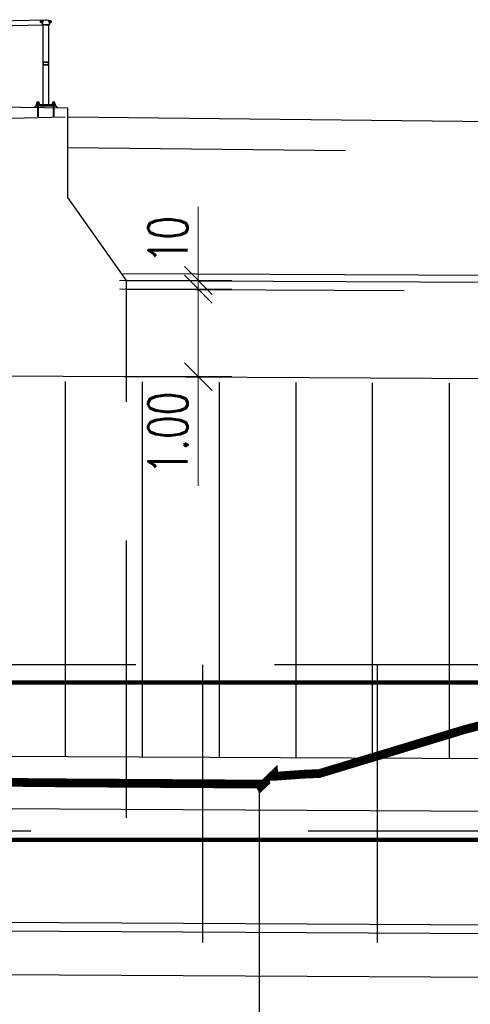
# Model space of a CAD drawing. Header units: metres. Extents: x 3458045 to 3462392, y 5482308 to 5484762.
# Tile 201 of 256: x 3460025.47 to 3460030.62, y 5483998.1 to 5484009.37. Entities that reach past the tile are written whole.
import ezdxf

# ---------------------------------------------------------------- set-up
doc = ezdxf.new("R2010")
doc.units = ezdxf.units.M
doc.header["$PDMODE"] = 3
doc.header["$PDSIZE"] = 0.1
for name, pattern in [('AUSGEZOGEN', [2, 1, 1]), ('VERDECKT', [9.525, 6.35, -3.175]), ('VERDECKT2', [4.7625, 3.175, -1.5875])]:
    doc.linetypes.add(name, pattern=pattern)
doc.layers.get('0').update_dxf_attribs({"linetype": 'CONTINUOUS'})
doc.layers.get('DEFPOINTS').update_dxf_attribs({"linetype": 'CONTINUOUS'})
for name, color, linetype in [('SP_BAUGRUBE-UWB-Sohle', 1, 'AUSGEZOGEN'), ('SP_BAUGRUBE-VERBAU', 210, 'AUSGEZOGEN'), ('SP_GELÄNDE-BESTAND', 251, 'CONTINUOUS'), ('SP_GELÄNDE-PLANUNG', 10, 'CONTINUOUS'), ('SP_GRADIENTE', 3, 'CONTINUOUS'), ('SP_HW10', 170, 'VERDECKT'), ('SP_HW100', 170, 'VERDECKT'), ('SP_Mantellinien-Ansicht', 252, 'CONTINUOUS'), ('SP_STÜTZWAND', 2, 'CONTINUOUS'), ('SP_Tunneldecke_L7+8-Schnitt', 2, 'CONTINUOUS'), ('SP_Tunneldecke_L7+8-Verdeckt', 1, 'VERDECKT2'), ('SP_Tunneldecke_Schutzebeton', 1, 'CONTINUOUS'), ('SP_Tunnelsohle_L7+8-Schnitt', 2, 'CONTINUOUS'), ('SP_Tunnelsohle_Sauberkeitsschicht', 1, 'CONTINUOUS'), ('SP_VERM', 1, 'CONTINUOUS')]:
    doc.layers.add(name, color=color, linetype=linetype)
for name, color, linetype, lineweight in [('SP_Geländer', 1, 'CONTINUOUS', 25), ('SP_Höhenplan-Beschriftung-Linien', 2, 'CONTINUOUS', 25), ('SP_Höhenplan-Beschriftung-Linien-Bestandsgelände', 7, 'CONTINUOUS', 25)]:
    doc.layers.add(name, color=color, linetype=linetype, lineweight=lineweight)
doc.styles.add('SP_F', font='romans.shx', dxfattribs={"width": 0.7, "bigfont": 'sp_f.shx'})
doc.dimstyles.new('SOFI18$0', dxfattribs={"dimtxt": 1.8, "dimasz": 0.18, "dimexe": 0.9, "dimexo": 0.625, "dimgap": 0.486, "dimtad": 1, "dimdec": 3, "dimrnd": 0.001, "dimzin": 1, "dimdsep": 46, "dimtxsty": 'SP_F', "dimblk1": 'SOF_BEMSTR1', "dimblk2": 'SOF_BEMSTR2', "dimsah": 1, "dimcen": 1.8, "dimse1": 1, "dimse2": 1, "dimclrd": 1, "dimclre": 1, "dimclrt": 7, "dimaunit": 2, "dimazin": 0, "dimtfac": 1, "dimtdec": 3, "dimtmove": 0, "dimatfit": 3, "dimfxl": 1, "dimtolj": 1, "dimtzin": 0, "dimlwd": 0, "dimlwe": 0, "dimarcsym": 0})

# ---------------------------------------------------------------- blocks, each defined once
blk = doc.blocks.new('Holm_Gel-10')
blk.add_lwpolyline([(-0.042, 0.026), (-0.052, 0.026, -0.41421), (-0.06, 0.034), (-0.06, 0.044, -0.375906), (-0.053, 0.052), (-0.008, 0.058, -0.066366), (0.008, 0.058), (0.053, 0.052, -0.375906), (0.06, 0.044), (0.06, 0.034, -0.41421), (0.052, 0.026), (0.042, 0.026), (0.042, 0.03), (0.052, 0.03, 0.41421), (0.056, 0.034), (0.056, 0.044, 0.37594), (0.053, 0.048), (0.007, 0.054, 0.066367), (-0.007, 0.054), (-0.053, 0.048, 0.37594), (-0.056, 0.044), (-0.056, 0.034, 0.41421), (-0.052, 0.03), (-0.042, 0.03)], format="xyb", close=True)
for points in [[(0.033, 0.051, -0.37595), (0.04, 0.043), (0.04, 0.008, -0.414214), (0.032, 0), (-0.032, 0, -0.414214), (-0.04, 0.008), (-0.04, 0.043, -0.37595), (-0.033, 0.051)], [(0.025, 0.052), (0.025, 0.048), (0.033, 0.047, -0.37593), (0.036, 0.043), (0.036, 0.008, -0.414214), (0.032, 0.004), (-0.032, 0.004, -0.414214), (-0.036, 0.008), (-0.036, 0.043, -0.37593), (-0.033, 0.047), (-0.025, 0.048), (-0.025, 0.052)]]:
    blk.add_lwpolyline(points, format="xyb")
blk = doc.blocks.new('Holm_60x40x4')
for points in [[(0.03, 0.012), (0.03, -0.012, -0.41421), (0.022, -0.02), (-0.022, -0.02, -0.41421), (-0.03, -0.012), (-0.03, 0.012, -0.41421), (-0.022, 0.02), (0.022, 0.02, -0.41421)], [(-0.022, -0.016, -0.41421), (-0.026, -0.012), (-0.026, 0.012, -0.41421), (-0.022, 0.016), (0.022, 0.016, -0.41421), (0.026, 0.012), (0.026, -0.012, -0.41421), (0.022, -0.016)]]:
    blk.add_lwpolyline(points, format="xyb", close=True)
blk = doc.blocks.new('Fuss_Gel-14')
for p, q in [((-0.115, 0.02), (-0.13, 0.005)), ((-0.075, 0.035), (-0.105, 0.035)), ((-0.105, 0.032), (-0.105, 0.035)), ((-0.103, 0.06), (-0.103, 0.049)), ((-0.103, 0.036), (-0.103, 0.047)), ((-0.1, 0.061), (-0.08, 0.061)), ((-0.1, 0.048), (-0.1, 0.048)), ((-0.1, 0.048), (-0.1, 0.048)), ((-0.1, 0.048), (-0.1, 0.048)), ((-0.1, 0.048), (-0.1, 0.048)), ((-0.1, 0.048), (-0.1, 0.048)), ((-0.1, 0.048), (-0.1, 0.048)), ((-0.1, 0.048), (-0.09, 0.048)), ((-0.097, 0.048), (-0.097, 0.048)), ((-0.097, 0.048), (-0.097, 0.048)), ((-0.096, 0.049), (-0.096, 0.06)), ((-0.096, 0.047), (-0.096, 0.036)), ((-0.09, 0.048), (-0.08, 0.048)), ((-0.084, 0.049), (-0.084, 0.06)), ((-0.084, 0.047), (-0.084, 0.036)), ((-0.083, 0.048), (-0.083, 0.048)), ((-0.083, 0.048), (-0.083, 0.048)), ((-0.08, 0.048), (-0.08, 0.048)), ((-0.08, 0.048), (-0.08, 0.048)), ((-0.077, 0.049), (-0.077, 0.06)), ((-0.077, 0.047), (-0.077, 0.036)), ((-0.075, 0.032), (-0.075, 0.035)), ((0.105, 0.035), (0.075, 0.035)), ((0.075, 0.032), (0.075, 0.035)), ((0.077, 0.06), (0.077, 0.049)), ((0.077, 0.036), (0.077, 0.047)), ((0.08, 0.061), (0.1, 0.061)), ((0.08, 0.048), (0.08, 0.048)), ((0.08, 0.048), (0.08, 0.048)), ((0.08, 0.048), (0.08, 0.048)), ((0.08, 0.048), (0.08, 0.048)), ((0.08, 0.048), (0.08, 0.048)), ((0.08, 0.048), (0.08, 0.048)), ((0.08, 0.048), (0.09, 0.048)), ((0.083, 0.048), (0.083, 0.048)), ((0.083, 0.048), (0.083, 0.048)), ((0.084, 0.049), (0.084, 0.06)), ((0.084, 0.047), (0.084, 0.036)), ((0.09, 0.048), (0.1, 0.048)), ((0.096, 0.049), (0.096, 0.06)), ((0.096, 0.047), (0.096, 0.036)), ((0.097, 0.048), (0.097, 0.048)), ((0.097, 0.048), (0.097, 0.048)), ((0.1, 0.048), (0.1, 0.048)), ((0.1, 0.048), (0.1, 0.048)), ((0.103, 0.049), (0.103, 0.06)), ((0.103, 0.047), (0.103, 0.036)), ((0.105, 0.032), (0.105, 0.035)), ((0.115, 0.02), (0.141, -0.006))]:
    blk.add_line(p, q)
blk.add_lwpolyline([(0.115, 0.032), (-0.115, 0.032), (-0.115, 0.02), (0.115, 0.02)], close=True)
for points in [[(-0.096, 0.061), (-0.096, 0.064), (-0.084, 0.064), (-0.084, 0.061)], [(-0.096, 0.02), (-0.096, -0.1), (-0.084, -0.1), (-0.084, 0.02)], [(0.084, 0.061), (0.084, 0.064), (0.096, 0.064), (0.096, 0.061)], [(0.084, 0.02), (0.084, -0.1), (0.096, -0.1), (0.096, 0.02)]]:
    blk.add_lwpolyline(points)
for centre, radius, start, end in [((-0.1, 0.054), 0.00649, 56.3365, 120.9589), ((-0.1, 0.054), 0.00649, 239.0411, 303.6635), ((-0.1, 0.041), 0.00649, 56.3365, 120.9589), ((-0.1, 0.041), 0.00649, 239.0411, 303.6635), ((-0.09, 0.041), 0.0195, 70.7523, 109.2476), ((-0.09, 0.067), 0.0195, 250.7524, 289.2476), ((-0.09, 0.028), 0.0195, 70.7524, 109.2476), ((-0.09, 0.054), 0.0195, 250.7524, 289.2477), ((-0.08, 0.054), 0.00649, 59.0411, 123.6635), ((-0.08, 0.054), 0.00649, 236.3365, 300.9589), ((-0.08, 0.041), 0.00649, 59.0411, 123.6635), ((-0.08, 0.041), 0.00649, 236.3365, 300.9589), ((0.08, 0.054), 0.00649, 56.3365, 120.9589), ((0.08, 0.054), 0.00649, 239.0411, 303.6635), ((0.08, 0.041), 0.00649, 56.3365, 120.9589), ((0.08, 0.041), 0.00649, 239.0411, 303.6635), ((0.09, 0.041), 0.0195, 70.7523, 109.2476), ((0.09, 0.067), 0.0195, 250.7524, 289.2476), ((0.09, 0.028), 0.0195, 70.7524, 109.2476), ((0.09, 0.054), 0.0195, 250.7524, 289.2477), ((0.1, 0.054), 0.00649, 59.0411, 123.6635), ((0.1, 0.054), 0.00649, 236.3365, 300.9589), ((0.1, 0.041), 0.00649, 59.0411, 123.6635), ((0.1, 0.041), 0.00649, 236.3365, 300.9589)]:
    blk.add_arc(centre, radius, start, end)
blk = doc.blocks.new('Gel-3_Gel-142')
at = {"layer": 'SP_Geländer'}
for p, q in [((-0.035, 0.945), (-0.035, 0.032)), ((0.035, 0.032), (0.035, 0.945))]:
    blk.add_line(p, q, dxfattribs=at)
at = {"layer": 'SP_Geländer', "rotation": 359.9990140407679}
blk.add_blockref('Holm_Gel-10', (0, 0.944), dxfattribs=at)
at = {"layer": 'SP_Geländer'}
for name, p in [('Holm_60x40x4', (0, 0.503)), ('Fuss_Gel-14', (0, 0))]:
    blk.add_blockref(name, p, dxfattribs=at)
blk = doc.blocks.new('SOF_BEMSTR1')
at = {"color": 0, "linetype": 'ByBlock', "lineweight": -2}
for p, q in [((0, 20), (0, -8.5)), ((3.535, 3.535), (-3.535, -3.535)), ((-5, 0), (5, 0))]:
    blk.add_line(p, q, dxfattribs=at)
blk = doc.blocks.new('SOF_BEMSTR2')
at = {"color": 0, "linetype": 'ByBlock', "lineweight": -2}
for p, q in [((0, -20), (0, 8.5)), ((3.535, 3.535), (-3.535, -3.535)), ((-5, 0), (5, 0))]:
    blk.add_line(p, q, dxfattribs=at)
blk = doc.blocks.new('*D336')
at = {"layer": 'DEFPOINTS', "color": 0, "linetype": 'AUSGEZOGEN', "transparency": 16777216}
for p in [(3460027.142, 5484006.286), (3460027.142, 5484005.286), (3460027.511, 5484005.286)]:
    blk.add_point(p, dxfattribs=at)
at = {"layer": 'SP_VERM', "color": 1, "linetype": 'AUSGEZOGEN', "lineweight": 0, "transparency": 16777216}
for p, q in [((3460027.511, 5484006.241), (3460027.511, 5484005.331)), ((3460027.511, 5484005.286), (3460027.511, 5484004.038))]:
    blk.add_line(p, q, dxfattribs=at)
at = {"layer": 'SP_VERM', "color": 1, "linetype": 'AUSGEZOGEN', "lineweight": 0, "transparency": 16777216, "xscale": 0.0450000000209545, "yscale": 0.0450000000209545, "zscale": 0.0450000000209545}
for name, p, rotation in [('SOF_BEMSTR1', (3460027.511, 5484006.286), 90), ('SOF_BEMSTR2', (3460027.511, 5484005.286), 270)]:
    blk.add_blockref(name, p, dxfattribs=dict(at, rotation=rotation))
at = {"layer": 'SP_VERM', "color": 7, "linetype": 'AUSGEZOGEN', "transparency": 16777216, "insert": (3460027.164, 5484004.64), "char_height": 0.45, "attachment_point": 5, "rotation": 90, "style": 'SP_F'}
blk.add_mtext('\\A1;\\A1;1.00{\\H.7x;\\S^ ;}', dxfattribs=at)
blk = doc.blocks.new('*D337')
at = {"layer": 'DEFPOINTS', "color": 0, "linetype": 'AUSGEZOGEN', "transparency": 16777216}
for p in [(3460027.142, 5484006.386), (3460027.511, 5484006.386), (3460027.142, 5484006.286)]:
    blk.add_point(p, dxfattribs=at)
at = {"layer": 'SP_VERM', "color": 1, "linetype": 'AUSGEZOGEN', "lineweight": 0, "transparency": 16777216}
for p, q in [((3460027.511, 5484006.431), (3460027.511, 5484007.229)), ((3460027.511, 5484006.286), (3460027.511, 5484006.386)), ((3460027.511, 5484006.241), (3460027.511, 5484006.196))]:
    blk.add_line(p, q, dxfattribs=at)
at = {"layer": 'SP_VERM', "color": 1, "linetype": 'AUSGEZOGEN', "lineweight": 0, "transparency": 16777216, "xscale": 0.0450000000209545, "yscale": 0.0450000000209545, "zscale": 0.0450000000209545}
for name, p, rotation in [('SOF_BEMSTR2', (3460027.511, 5484006.386), 270), ('SOF_BEMSTR1', (3460027.511, 5484006.286), 90)]:
    blk.add_blockref(name, p, dxfattribs=dict(at, rotation=rotation))
at = {"layer": 'SP_VERM', "color": 7, "linetype": 'AUSGEZOGEN', "transparency": 16777216, "insert": (3460027.164, 5484006.853), "char_height": 0.45, "attachment_point": 5, "rotation": 90, "style": 'SP_F'}
blk.add_mtext('\\A1;\\A1;10{\\H.7x;\\S^ ;}', dxfattribs=at)

msp = doc.modelspace()

# ---------------------------------------------------------------- linework, layer by layer
at = {"color": 1, "linetype": 'VERDECKT2'}
msp.add_line((3460022.8156, 5484008.1871), (3460026.0179, 5484008.2571), dxfattribs=at)
at = {"layer": 'SP_BAUGRUBE-UWB-Sohle'}
msp.add_lwpolyline([(3460024.5744, 5483998.4468), (3460120.4579, 5483997.9661, 0.014054), (3460230.5579, 5484000.5071)], format="xyb", dxfattribs=at)
at = {"layer": 'SP_BAUGRUBE-VERBAU', "linetype": 'VERDECKT2'}
for p, q in [((3460031.5579, 5484001.9873), (3460019.1256, 5484001.9873)), ((3460027.5579, 5484001.9873), (3460027.5579, 5483993.1316)), ((3460029.5579, 5484001.9873), (3460029.5579, 5483993.1316))]:
    msp.add_line(p, q, dxfattribs=at)
at = {"layer": 'SP_GELÄNDE-BESTAND', "const_width": 0.1}
msp.add_lwpolyline([(3460013.2853, 5484000.7713), (3460016.4919, 5484000.7295), (3460016.6673, 5484000.7284), (3460016.8412, 5484000.7253), (3460017.0166, 5484000.7213), (3460017.0694, 5484000.7243), (3460018.0579, 5484000.7182), (3460021.6579, 5484000.6941), (3460022.354, 5484000.6975), (3460023.0579, 5484000.6827), (3460024.5206, 5484000.6519), (3460025.0967, 5484000.6488), (3460025.6746, 5484000.64), (3460028.0579, 5484000.625), (3460028.2086, 5484000.6239), (3460028.2211, 5484000.5947), (3460028.2239, 5484000.5965), (3460028.3745, 5484000.7371), (3460028.3765, 5484000.7136), (3460028.3851, 5484000.7135), (3460028.7218, 5484000.7374), (3460028.8949, 5484000.7446), (3460030.5401, 5484001.2427), (3460033.0579, 5484001.9319)], dxfattribs=at)
at = {"layer": 'SP_GELÄNDE-PLANUNG', "color": 2}
msp.add_line((3460026.0179, 5484008.2571), (3460038.6708, 5484008.1211), dxfattribs=at)
at = {"layer": 'SP_GELÄNDE-PLANUNG', "color": 1, "linetype": 'VERDECKT2'}
msp.add_line((3460026.0179, 5484007.9082), (3460038.6708, 5484007.7721), dxfattribs=at)
at = {"layer": 'SP_Geländer'}
for p, q in [((3460019.541, 5484009.2336), (3460025.7606, 5484009.3695)), ((3460019.541, 5484009.1765), (3460025.7364, 5484009.312))]:
    msp.add_line(p, q, dxfattribs=at)
at = {"layer": 'SP_GRADIENTE'}
msp.add_lwpolyline([(3460003.0579, 5484001.0547), (3460120.4704, 5484000.4661, 0.014971), (3460237.5964, 5484003.3841), (3460290.2914, 5484006.2738, -0.0062334), (3460339.7757, 5484008.3712), (3460355.6575, 5484008.8465, -0.0099837), (3460395.4997, 5484009.2435), (3460406.594, 5484009.1325, -0.0050796)], format="xyb", dxfattribs=at)
at = {"layer": 'SP_HW10', "lineweight": 30, "const_width": 0.05}
msp.add_lwpolyline([(3459990.95, 5483999.9867), (3460406.594, 5483999.9867)], dxfattribs=at)
at = {"layer": 'SP_HW100', "lineweight": 30, "const_width": 0.05}
msp.add_lwpolyline([(3459990.95, 5484001.7867), (3460406.594, 5484001.7867)], dxfattribs=at)
at = {"layer": 'SP_Höhenplan-Beschriftung-Linien', "color": 251, "linetype": 'VERDECKT'}
msp.add_line((3460406.594, 5484000.0871), (3459994.581, 5484000.0871), dxfattribs=at)
at = {"layer": 'SP_Höhenplan-Beschriftung-Linien-Bestandsgelände'}
msp.add_line((3460028.2086, 5484000.6239), (3460028.2086, 5483960.8389), dxfattribs=at)
at = {"layer": 'SP_Mantellinien-Ansicht'}
for p, q in [((3460025.9936, 5484000.9397), (3460025.9936, 5484005.2293)), ((3460026.8708, 5484000.9353), (3460026.8708, 5484005.2258)), ((3460027.748, 5484005.2222), (3460027.748, 5484000.9309)), ((3460028.6252, 5484005.2187), (3460028.6252, 5484000.9265)), ((3460029.5024, 5484000.9221), (3460029.5024, 5484005.2152)), ((3460030.3796, 5484005.2117), (3460030.3796, 5484000.9177))]:
    msp.add_line(p, q, dxfattribs=at)
at = {"layer": 'SP_STÜTZWAND', "color": 1, "linetype": 'VERDECKT2'}
msp.add_line((3460026.6899, 5484000.2362), (3460026.6902, 5484006.3863), dxfattribs=at)
at = {"layer": 'SP_Tunneldecke_L7+8-Schnitt'}
for p, q in [((3460026.0179, 5484008.3571), (3460025.0179, 5484008.3702)), ((3460026.0181, 5484007.3363), (3460026.0179, 5484008.3571)), ((3460026.6902, 5484006.3863), (3460026.0181, 5484007.3363))]:
    msp.add_line(p, q, dxfattribs=at)
for points in [[(3460026.6902, 5484006.3863), (3460120.4977, 5484005.916, 0.0075917), (3460179.7516, 5484006.5176, 0.0075917)], [(3460025.2627, 5484005.2934), (3460120.4922, 5484004.816, 0.0076522), (3460180.2516, 5484005.4299, 0.0076522)]]:
    msp.add_lwpolyline(points, format="xyb", dxfattribs=at)
at = {"layer": 'SP_Tunneldecke_L7+8-Verdeckt'}
msp.add_lwpolyline([(3460026.6902, 5484006.2863), (3460120.4972, 5484005.816, 0.0075914), (3460179.7516, 5484006.4175, 0.0075914)], format="xyb", dxfattribs=at)
at = {"layer": 'SP_Tunneldecke_Schutzebeton'}
msp.add_lwpolyline([(3460026.6362, 5484006.4665), (3460120.4981, 5484005.996, 0.007592), (3460179.7516, 5484006.5976, 0.007592)], format="xyb", dxfattribs=at)
at = {"layer": 'SP_Tunnelsohle_L7+8-Schnitt'}
for points in [[(3460022.8279, 5484000.3556), (3460120.4674, 5483999.8661, 0.014971), (3460237.6293, 5484002.785), (3460290.3243, 5484005.6747, -0.0025503), (3460310.5579, 5484006.6817)], [(3460024.6769, 5483999.0463), (3460120.4609, 5483998.5661, 0.0076709), (3460180.5579, 5483999.1857)]]:
    msp.add_lwpolyline(points, format="xyb", dxfattribs=at)
at = {"layer": 'SP_Tunnelsohle_Sauberkeitsschicht'}
msp.add_lwpolyline([(3460024.5769, 5483998.9468), (3460120.4604, 5483998.4661, 0.014971), (3460237.7061, 5484001.3871), (3460290.4009, 5484004.2768, -0.0025425), (3460310.5579, 5484005.2803)], format="xyb", dxfattribs=at)

# ---------------------------------------------------------------- block references
at = {"layer": 'SP_Geländer'}
msp.add_blockref('Gel-3_Gel-142', (3460025.7673, 5484008.3645), dxfattribs=at)

# ---------------------------------------------------------------- dimensions: what is measured, and where the dimension line sits
at = {"layer": 'SP_VERM', "color": 1, "linetype": 'AUSGEZOGEN'}
for base, p2, text, picture, middle in [((3460027.5106, 5484006.3863), (3460027.1416, 5484006.3863), '\\A1;10{\\H.7x;\\S^ ;}', '*D337', (3460027.1641, 5484006.8528)), ((3460027.5106, 5484005.2863), (3460027.1416, 5484005.2863), '\\A1;1.00{\\H.7x;\\S^ ;}', '*D336', (3460027.1641, 5484004.6398))]:
    dim = msp.add_linear_dim(base=base, p1=(3460027.1416, 5484006.2863), p2=p2, angle=90, text=text, dimstyle='SOFI18$0', dxfattribs=at)
    dim.commit()
    dim.dimension.update_dxf_attribs({"geometry": picture, "text_midpoint": middle})

doc.saveas('drawing.dxf')
